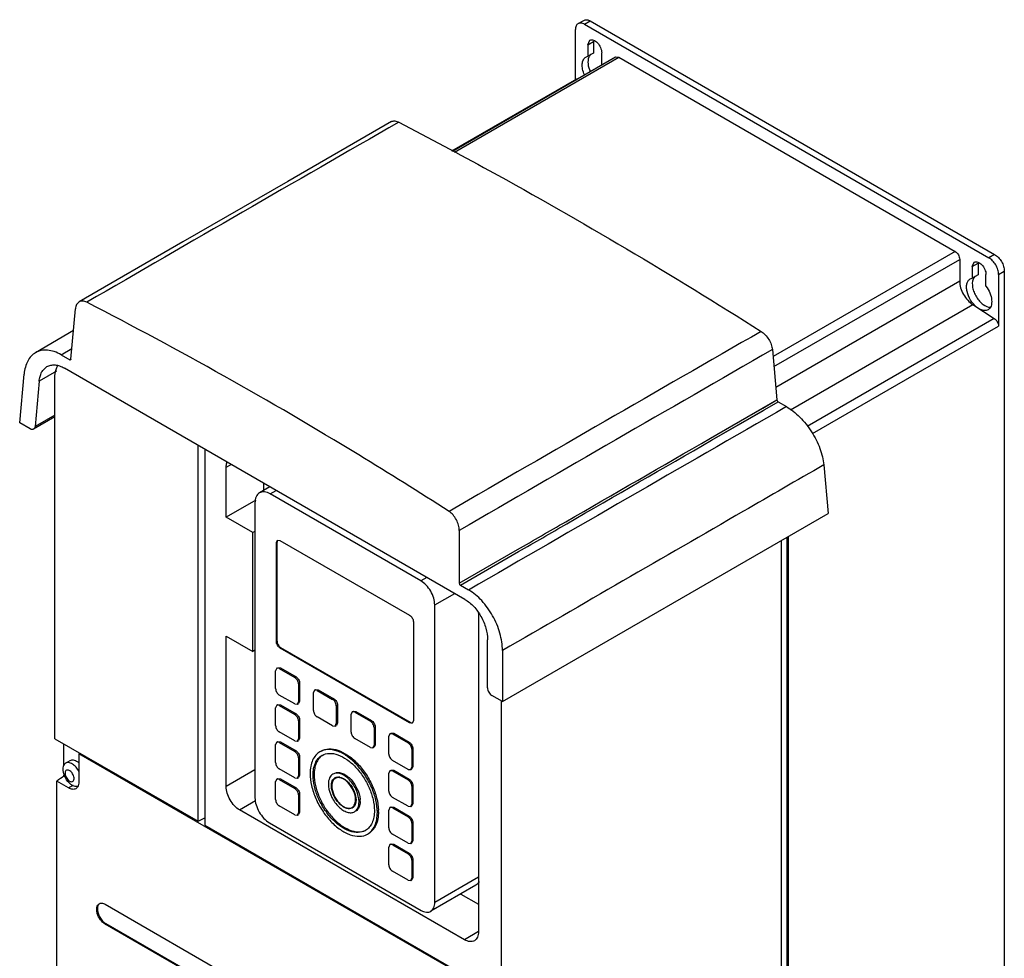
# Model space of a CAD drawing. Header units: millimetres. Extents: x 102 to 406, y 55 to 655.
# Tile 2 of 2: x 102 to 406, y 364 to 655. Entities that reach past the tile are written whole.
import ezdxf

# ---------------------------------------------------------------- set-up
doc = ezdxf.new("R2010")
doc.units = ezdxf.units.MM
doc.header["$LTSCALE"] = 46.107575
doc.layers.get('0').update_dxf_attribs({"linetype": 'CONTINUOUS'})

msp = doc.modelspace()

# ---------------------------------------------------------------- linework, layer by layer
at = {"color": 7, "linetype": 'Continuous'}
for p, q in [((273.54, 635.99), (273.54, 651.45)), ((274.37, 653.3), (276.14, 654.32)), ((276.38, 653.1), (278.15, 654.12)), ((276.38, 653.1), (401.36, 580.94)), ((278.15, 654.12), (403.13, 581.96)), ((277.43, 646.78), (278.05, 648.15)), ((277.43, 646.78), (279.19, 647.8)), ((277.43, 646.78), (277.43, 643.2)), ((279.19, 647.8), (279.19, 644.22)), ((235.54, 613.89), (285.97, 643)), ((236.15, 613.56), (286.97, 642.9)), ((276.8, 642.97), (277.43, 643.2)), ((279.19, 644.22), (277.43, 643.2)), ((281.67, 640.75), (281.67, 644.33)), ((285.97, 643), (286.97, 642.9)), ((286.97, 642.9), (390.92, 582.89)), ((235.39, 613.97), (273.95, 636.23)), ((390.92, 582.89), (334.63, 550.39)), ((403.13, 581.96), (401.36, 580.94)), ((334.91, 547.29), (392.33, 580.44)), ((392.33, 580.44), (392.33, 573.66)), ((396.22, 578.2), (396.84, 579.57)), ((396.22, 578.2), (397.99, 579.22)), ((397.99, 579.22), (397.99, 575.63)), ((396.22, 578.2), (396.22, 574.61)), ((397.99, 575.63), (396.22, 574.61)), ((400.46, 572.16), (400.46, 575.75)), ((404.35, 575.77), (406.12, 576.79)), ((404.35, 575.77), (404.35, 559.79)), ((406.12, 576.79), (406.12, 195.31)), ((392.33, 573.66), (335.5, 540.85)), ((395.59, 574.38), (396.22, 574.61)), ((340.03, 533.93), (396.35, 566.45)), ((396.35, 566.45), (403.01, 562.2)), ((117.6, 549.61), (119.01, 565.15)), ((401.09, 564.86), (400.47, 564.63)), ((403.01, 562.2), (345.19, 528.81)), ((118.4, 558.42), (106.69, 551.59)), ((346.8, 526.57), (404.35, 559.79)), ((114.6, 550.93), (117.9, 552.87)), ((114.6, 550.93), (117.23, 549.41)), ((334.44, 552.54), (335.85, 536.98)), ((117.23, 549.41), (117.59, 549.62)), ((101.78, 529.87), (103.15, 544.98)), ((113.16, 545.87), (107.8, 542.77)), ((239.41, 475.33), (115.59, 546.82)), ((107.8, 542.77), (106.53, 528.78)), ((112.67, 432.26), (112.67, 544.03)), ((315.28, 525.13), (335.85, 536.98)), ((315.63, 524.51), (336.23, 536.39)), ((331.51, 534.48), (335.85, 536.98)), ((336.23, 536.39), (338.79, 534.91)), ((315.28, 525.13), (331.51, 534.48)), ((315.63, 524.52), (331.86, 533.87)), ((105.02, 528), (101.78, 529.87)), ((112.67, 531.73), (106.06, 527.91)), ((112.67, 532.32), (106.53, 528.78)), ((156.91, 406.72), (156.91, 522.96)), ((158.99, 521.76), (158.99, 405.51)), ((165.59, 516.15), (167.15, 517.05)), ((165.59, 500.7), (165.59, 516.15)), ((350.31, 516.88), (351.67, 501.84)), ((179.14, 510.13), (175.89, 508.25)), ((177.26, 509.05), (177.26, 511.21)), ((179.24, 507.92), (181.1, 509)), ((174.78, 506.01), (165.59, 500.7)), ((225.78, 481.06), (179.24, 507.92)), ((174.5, 505.19), (174.5, 414.01)), ((173.81, 495.96), (165.59, 500.7)), ((251, 443.72), (351.67, 501.84)), ((174.5, 496.36), (173.81, 495.96)), ((237.67, 496.62), (237.67, 480.3)), ((173.81, 459.19), (173.81, 495.96)), ((181.11, 492.91), (181.43, 493.63)), ((181.11, 492.91), (181.32, 493.04)), ((181.32, 462.44), (181.32, 493.04)), ((181.43, 493.63), (182.21, 493.55)), ((182.21, 493.55), (222.32, 470.4)), ((337.18, 493.47), (337.18, 159.13)), ((338.94, 494.49), (338.94, 168.49)), ((339.3, 494.7), (339.3, 169.33)), ((181.11, 462.32), (181.11, 492.91)), ((237.67, 480.3), (255.64, 490.7)), ((237.67, 480.3), (255.65, 490.7)), ((238.01, 479.68), (256, 490.09)), ((238.01, 479.68), (256, 490.08)), ((227.64, 482.13), (225.78, 481.06)), ((238.01, 479.68), (240.53, 478.23)), ((230.07, 473.61), (236.23, 477.17)), ((230.07, 381.63), (230.07, 473.61)), ((243.59, 471.11), (243.59, 372.62)), ((223.47, 468.42), (223.47, 437.83)), ((165.59, 417.44), (165.59, 463.93)), ((165.59, 463.93), (173.81, 459.19)), ((246.39, 447.97), (246.39, 462.83)), ((174.5, 459.59), (173.81, 459.19)), ((181.32, 462.44), (181.11, 462.32)), ((182.29, 460.28), (182.5, 460.4)), ((222.32, 437.17), (182.29, 460.28)), ((222.53, 437.29), (182.5, 460.4)), ((251, 459.5), (251, 443.72)), ((181.23, 454.02), (180.9, 453.28)), ((181.23, 454.02), (181.58, 454.22)), ((182.03, 453.94), (181.23, 454.02)), ((181.58, 454.22), (182.38, 454.14)), ((182.03, 453.94), (182.38, 454.14)), ((182.03, 453.94), (186.84, 451.16)), ((182.38, 454.14), (187.19, 451.36)), ((180.9, 447.73), (180.9, 453.28)), ((187.19, 451.36), (186.84, 451.16)), ((187.97, 449.2), (188.32, 449.4)), ((187.97, 449.2), (187.97, 443.65)), ((188.32, 449.4), (188.32, 443.85)), ((192.9, 447.28), (193.25, 447.48)), ((193.25, 447.48), (194.05, 447.4)), ((193.7, 447.2), (194.05, 447.4)), ((194.05, 447.4), (198.86, 444.63)), ((186.84, 442.99), (182.03, 445.77)), ((192.9, 447.28), (192.57, 446.55)), ((192.57, 440.99), (192.57, 446.55)), ((193.7, 447.2), (192.9, 447.28)), ((193.7, 447.2), (198.5, 444.42)), ((198.86, 444.63), (198.5, 444.42)), ((251, 443.72), (247.7, 445.62)), ((181.23, 442.58), (180.9, 441.85)), ((180.9, 436.3), (180.9, 441.85)), ((181.23, 442.58), (181.58, 442.79)), ((182.03, 442.5), (181.23, 442.58)), ((181.58, 442.79), (182.38, 442.71)), ((182.03, 442.5), (182.38, 442.71)), ((182.03, 442.5), (186.84, 439.73)), ((182.38, 442.71), (187.19, 439.93)), ((186.84, 442.99), (187.64, 442.92)), ((187.64, 442.92), (187.97, 443.65)), ((187.64, 442.92), (187.99, 443.12)), ((188.32, 443.85), (187.97, 443.65)), ((188.32, 443.85), (187.99, 443.12)), ((199.64, 442.46), (199.99, 442.67)), ((199.64, 442.46), (199.64, 436.91)), ((199.99, 442.67), (199.99, 437.12)), ((250.56, 443.98), (250.56, 352.65)), ((187.19, 439.93), (186.84, 439.73)), ((198.5, 436.26), (193.7, 439.03)), ((204.56, 440.54), (204.23, 439.81)), ((204.23, 434.26), (204.23, 439.81)), ((204.56, 440.54), (204.92, 440.75)), ((205.36, 440.46), (204.56, 440.54)), ((204.92, 440.75), (205.72, 440.67)), ((205.36, 440.46), (205.72, 440.67)), ((205.36, 440.46), (210.17, 437.69)), ((205.72, 440.67), (210.53, 437.89)), ((187.97, 437.77), (188.32, 437.97)), ((187.97, 437.77), (187.97, 432.22)), ((188.32, 437.97), (188.32, 432.42)), ((198.5, 436.26), (199.3, 436.18)), ((199.3, 436.18), (199.64, 436.91)), ((199.3, 436.18), (199.66, 436.38)), ((199.99, 437.12), (199.64, 436.91)), ((199.99, 437.12), (199.66, 436.38)), ((210.53, 437.89), (210.17, 437.69)), ((211.3, 435.73), (211.66, 435.93)), ((211.3, 435.73), (211.3, 430.18)), ((211.66, 435.93), (211.66, 430.38)), ((222.53, 437.29), (222.32, 437.17)), ((223.13, 437.09), (222.32, 437.17)), ((223.47, 437.83), (223.13, 437.09)), ((112.67, 432.26), (156.91, 406.72)), ((186.84, 431.56), (182.03, 434.34)), ((187.64, 431.48), (187.97, 432.22)), ((188.32, 432.42), (187.97, 432.22)), ((188.32, 432.42), (187.99, 431.69)), ((210.17, 429.52), (205.36, 432.3)), ((216.23, 433.81), (215.9, 433.07)), ((215.9, 427.52), (215.9, 433.07)), ((216.23, 433.81), (216.58, 434.01)), ((217.03, 433.73), (216.23, 433.81)), ((216.58, 434.01), (217.38, 433.93)), ((217.03, 433.73), (217.38, 433.93)), ((217.03, 433.73), (221.84, 430.95)), ((217.38, 433.93), (222.19, 431.16)), ((115.47, 423.84), (115.47, 430.64)), ((181.23, 431.15), (180.9, 430.42)), ((180.9, 424.87), (180.9, 430.42)), ((181.23, 431.15), (181.58, 431.36)), ((182.03, 431.07), (181.23, 431.15)), ((181.58, 431.36), (182.38, 431.28)), ((182.03, 431.07), (182.38, 431.28)), ((182.03, 431.07), (186.84, 428.3)), ((182.38, 431.28), (187.19, 428.5)), ((186.84, 431.56), (187.64, 431.48)), ((187.64, 431.48), (187.99, 431.69)), ((210.17, 429.52), (210.97, 429.44)), ((210.97, 429.44), (211.3, 430.18)), ((210.97, 429.44), (211.33, 429.65)), ((211.66, 430.38), (211.3, 430.18)), ((211.66, 430.38), (211.33, 429.65)), ((222.19, 431.16), (221.84, 430.95)), ((222.97, 428.99), (223.32, 429.2)), ((223.32, 429.2), (223.32, 423.64)), ((120.39, 427.8), (120.03, 427.59)), ((120.03, 427.59), (120.03, 418.85)), ((243.17, 356.56), (120.03, 427.59)), ((187.19, 428.5), (186.84, 428.3)), ((187.97, 426.34), (188.32, 426.54)), ((187.97, 426.34), (187.97, 420.79)), ((188.32, 426.54), (188.32, 420.99)), ((222.97, 428.99), (222.97, 423.44)), ((115.95, 424.69), (117.38, 425.52)), ((221.84, 422.79), (217.03, 425.56)), ((222.64, 422.71), (222.97, 423.44)), ((223.32, 423.64), (222.97, 423.44)), ((223.32, 423.64), (222.99, 422.91)), ((115.47, 420.71), (115.47, 421.02)), ((115.47, 420.71), (115.69, 420.58)), ((174.5, 422.59), (165.59, 417.44)), ((186.84, 420.13), (182.03, 422.91)), ((186.84, 420.13), (187.64, 420.05)), ((187.64, 420.05), (187.97, 420.79)), ((187.64, 420.05), (187.99, 420.26)), ((188.32, 420.99), (187.97, 420.79)), ((188.32, 420.99), (187.99, 420.26)), ((216.23, 422.38), (215.9, 421.64)), ((215.9, 416.09), (215.9, 421.64)), ((216.23, 422.38), (216.58, 422.58)), ((217.03, 422.3), (216.23, 422.38)), ((216.58, 422.58), (217.38, 422.5)), ((217.03, 422.3), (217.38, 422.5)), ((217.03, 422.3), (221.84, 419.52)), ((217.38, 422.5), (222.19, 419.73)), ((221.84, 422.79), (222.64, 422.71)), ((222.64, 422.71), (222.99, 422.91)), ((113.22, 138.23), (113.22, 419.14)), ((116.88, 417.03), (113.22, 419.14)), ((118.26, 417.83), (116.88, 417.03)), ((181.23, 419.72), (180.9, 418.99)), ((180.9, 413.44), (180.9, 418.99)), ((181.23, 419.72), (181.58, 419.93)), ((182.03, 419.64), (181.23, 419.72)), ((181.58, 419.93), (182.38, 419.85)), ((182.03, 419.64), (182.38, 419.85)), ((182.03, 419.64), (186.84, 416.87)), ((182.38, 419.85), (187.19, 417.07)), ((187.19, 417.07), (186.84, 416.87)), ((222.19, 419.73), (221.84, 419.52)), ((222.97, 417.56), (223.32, 417.77)), ((222.97, 417.56), (222.97, 412.01)), ((223.32, 417.77), (223.32, 412.21)), ((187.97, 414.91), (188.32, 415.11)), ((187.97, 414.91), (187.97, 409.36)), ((188.32, 415.11), (188.32, 409.56)), ((221.84, 411.36), (217.03, 414.13)), ((169.75, 410.24), (174.72, 413.11)), ((186.84, 408.7), (182.03, 411.48)), ((216.23, 410.95), (215.9, 410.21)), ((216.23, 410.95), (216.58, 411.15)), ((217.03, 410.87), (216.23, 410.95)), ((216.58, 411.15), (217.38, 411.07)), ((217.03, 410.87), (217.38, 411.07)), ((217.03, 410.87), (221.84, 408.09)), ((217.38, 411.07), (222.19, 408.29)), ((221.84, 411.36), (222.64, 411.28)), ((222.64, 411.28), (222.97, 412.01)), ((222.64, 411.28), (222.99, 411.48)), ((223.32, 412.21), (222.97, 412.01)), ((223.32, 412.21), (222.99, 411.48)), ((239.25, 370.12), (169.75, 410.24)), ((186.84, 408.7), (187.64, 408.62)), ((187.64, 408.62), (187.97, 409.36)), ((187.64, 408.62), (187.99, 408.83)), ((188.32, 409.56), (187.97, 409.36)), ((188.32, 409.56), (187.99, 408.83)), ((215.9, 404.66), (215.9, 410.21)), ((222.19, 408.29), (221.84, 408.09)), ((156.91, 406.72), (158.99, 407.79)), ((158.99, 405.51), (250.56, 352.65)), ((178.97, 406.26), (225.86, 379.2)), ((222.97, 406.13), (223.32, 406.33)), ((222.97, 406.13), (222.97, 400.58)), ((223.32, 406.33), (223.32, 400.78)), ((221.84, 399.92), (217.03, 402.7)), ((216.23, 399.51), (215.9, 398.78)), ((215.9, 393.23), (215.9, 398.78)), ((216.23, 399.51), (216.58, 399.72)), ((217.03, 399.43), (216.23, 399.51)), ((216.58, 399.72), (217.38, 399.64)), ((217.03, 399.43), (217.38, 399.64)), ((217.03, 399.43), (221.84, 396.66)), ((217.38, 399.64), (222.19, 396.86)), ((221.84, 399.92), (222.64, 399.85)), ((222.64, 399.85), (222.97, 400.58)), ((222.64, 399.85), (222.99, 400.05)), ((223.32, 400.78), (222.97, 400.58)), ((223.32, 400.78), (222.99, 400.05)), ((222.19, 396.86), (221.84, 396.66)), ((222.97, 394.7), (223.32, 394.9)), ((222.97, 394.7), (222.97, 389.15)), ((223.32, 394.9), (223.32, 389.35)), ((221.84, 388.49), (217.03, 391.27)), ((221.84, 388.49), (222.64, 388.41)), ((222.64, 388.41), (222.97, 389.15)), ((222.64, 388.41), (222.99, 388.62)), ((223.32, 389.35), (222.97, 389.15)), ((223.32, 389.35), (222.99, 388.62)), ((242.81, 386.97), (228.84, 378.9)), ((243.59, 389.44), (230.07, 381.63)), ((238.11, 384.25), (243.59, 381.08)), ((126.36, 381.25), (126.67, 381.38)), ((128.23, 381.07), (235, 319.42)), ((128.23, 374.96), (128.44, 375.08)), ((235, 313.31), (128.23, 374.96)), ((235.21, 313.44), (128.44, 375.08)), ((243.59, 372.62), (239.25, 370.12))]:
    msp.add_line(p, q, dxfattribs=at)
msp.add_lwpolyline([(216.69, 623.01), (184.62, 604.55), (152.24, 585.86), (120.16, 567.28)], dxfattribs=at)
for centre, radius, start, end in [((274.5, 635.35), 8.98, 35.7423, 36.9608), ((14122.82, -23573.32), 27906.48, 119.883046, 120.111645), ((14235.86, -23659.04), 27925.24, 119.863349, 120.091834), ((15590.23, -25959.46), 30588, 119.917409, 120.126758), ((25324.08, -42889.58), 50099.41, 119.914974, 120.044701), ((238.18, 471.11), 5.42, 0.0042, 1.1878), ((194.37, 305.16), 139.91, 124.3287, 125.448), ((121.4, 423.22), 6.31, 191.8058, 194.699), ((121.44, 423.23), 6.35, 194.7033, 200.3871), ((121.45, 423.24), 6.37, 200.387, 202.8597), ((118.86, 421.78), 3.09, 197.6006, 200.384), ((200.62, 418.68), 2, 135.9679, 141.317), ((200.54, 418.75), 1.89, 129.8796, 135.9556), ((200.14, 418.61), 1.81, 117.7203, 119.9989), ((200.16, 418.57), 1.85, 106.4639, 117.6657), ((203.2, 417.69), 5.07, 180.003, 180.9551), ((204.01, 412.72), 1.75, 300.014, 307.51), ((200.28, 412.96), 6.75, 0.0629, 4.6896), ((200.89, 412.97), 6.13, 358.9877, 0.002), ((203.72, 412.41), 1.8, 298.0029, 299.999), ((198.48, 409.7), 14.2, 0.0123, 2.0637)]:
    msp.add_arc(centre, radius, start, end, dxfattribs=at)
for points, knots in [([(276.14, 654.32), (276.41, 654.47), (277.15, 654.59), (277.82, 654.31), (278.15, 654.12)], [0, 0, 0, 0, 0.449168, 1, 1, 1, 1]), ([(274.37, 653.3), (274.1, 653.14), (273.63, 652.55), (273.54, 651.84), (273.54, 651.45)], [0, 0, 0, 0, 0.449166, 1, 1, 1, 1]), ([(276.38, 653.1), (276.05, 653.29), (275.38, 653.57), (274.64, 653.45), (274.37, 653.3)], [0, 0, 0, 0, 0.550833, 1, 1, 1, 1]), ([(278.05, 648.15), (278.2, 648.24), (278.57, 648.34), (279.18, 648.21), (279.8, 647.88), (280.61, 647.16), (281.37, 645.98), (281.67, 644.87), (281.67, 644.33)], [0, 0, 0, 0, 0.08714, 0.186848, 0.304512, 0.438646, 0.730049, 1, 1, 1, 1]), ([(276.35, 637.5), (276.1, 638.05), (275.73, 639.15), (275.59, 640.76), (275.89, 642.12), (276.47, 642.78), (276.8, 642.97)], [0, 0, 0, 0, 0.308412, 0.581697, 0.808802, 1, 1, 1, 1]), ([(277.68, 642.91), (277.42, 642.29), (277.34, 640.72), (277.78, 639.27), (278.12, 638.52)], [0, 0, 0, 0, 0.448626, 1, 1, 1, 1]), ([(278.3, 643.81), (278.23, 643.75), (277.97, 643.5), (277.78, 643.17), (277.68, 642.91)], [0, 0, 0, 0, 0.238994, 1, 1, 1, 1]), ([(216.69, 623.01), (216.84, 623.09), (217.18, 623.21), (217.74, 623.23), (218.34, 623.11), (218.74, 622.94), (218.94, 622.83)], [0, 0, 0, 0, 0.21521, 0.448244, 0.708354, 1, 1, 1, 1]), ([(218.94, 622.83), (228.31, 617.97), (266.35, 597.65), (303.46, 575.62), (330.96, 558.16)], [0, 0, 0, 0, 0.244797, 1, 1, 1, 1]), ([(390.92, 582.89), (391.34, 582.65), (392, 581.88), (392.33, 580.93), (392.33, 580.44)], [0, 0, 0, 0, 0.499999, 1, 1, 1, 1]), ([(403.13, 581.96), (403.56, 581.72), (404.36, 581.04), (405.3, 579.76), (405.94, 578.31), (406.12, 577.28), (406.12, 576.79)], [0, 0, 0, 0, 0.237252, 0.499999, 0.762746, 1, 1, 1, 1]), ([(396.84, 579.57), (396.99, 579.66), (397.37, 579.75), (397.97, 579.63), (398.59, 579.29), (399.41, 578.57), (400.17, 577.39), (400.46, 576.28), (400.46, 575.75)], [0, 0, 0, 0, 0.08714, 0.186848, 0.304512, 0.438646, 0.730049, 1, 1, 1, 1]), ([(404.35, 575.77), (404.35, 576.26), (404.17, 577.29), (403.53, 578.74), (402.59, 580.02), (401.79, 580.7), (401.36, 580.94)], [0, 0, 0, 0, 0.237254, 0.500001, 0.762748, 1, 1, 1, 1]), ([(397.1, 575.22), (397.03, 575.16), (396.76, 574.91), (396.57, 574.59), (396.47, 574.33)], [0, 0, 0, 0, 0.238994, 1, 1, 1, 1]), ([(392.33, 573.66), (392.33, 572.99), (392.57, 571.57), (393.43, 569.57), (394.69, 567.78), (395.77, 566.81), (396.35, 566.45)], [0, 0, 0, 0, 0.235748, 0.496794, 0.759574, 1, 1, 1, 1]), ([(397.56, 565.68), (396.83, 566.27), (395.59, 567.77), (394.65, 569.95), (394.41, 571.71), (394.51, 572.85), (394.88, 573.8), (395.34, 574.24), (395.59, 574.38)], [0, 0, 0, 0, 0.283684, 0.571824, 0.701539, 0.815354, 0.913013, 1, 1, 1, 1]), ([(396.47, 574.33), (396.15, 573.53), (396.18, 572.06), (396.74, 570.23), (397.46, 568.79), (398.42, 567.5), (399.76, 566.24), (401.05, 565.62), (401.86, 565.62)], [0, 0, 0, 0, 0.226974, 0.364601, 0.509184, 0.652259, 0.785647, 1, 1, 1, 1]), ([(400.46, 572.16), (400.95, 571.52), (401.73, 570.14), (402.23, 568.29), (402.24, 566.9), (402.06, 566.03), (401.68, 565.32), (401.3, 564.98), (401.09, 564.86)], [0, 0, 0, 0, 0.301376, 0.582261, 0.705627, 0.814855, 0.911288, 1, 1, 1, 1]), ([(120.16, 567.28), (119.83, 567.09), (119.25, 566.42), (119.06, 565.6), (119.02, 565.15)], [0, 0, 0, 0, 0.457801, 1, 1, 1, 1]), ([(122.52, 567.17), (122.13, 567.37), (121.5, 567.57), (120.68, 567.51), (120.32, 567.37), (120.16, 567.28)], [0, 0, 0, 0, 0.536536, 0.773742, 1, 1, 1, 1]), ([(234.49, 502.52), (225.25, 508.45), (188.71, 531.32), (151.1, 552.49), (122.52, 567.17)], [0, 0, 0, 0, 0.254705, 1, 1, 1, 1]), ([(400.47, 564.63), (400.33, 564.61), (399.74, 564.57), (399.14, 564.74), (398.72, 564.93)], [0, 0, 0, 0, 0.227641, 1, 1, 1, 1]), ([(403.01, 562.2), (403.41, 561.94), (404.04, 561.19), (404.35, 560.26), (404.35, 559.79)], [0, 0, 0, 0, 0.503305, 1, 1, 1, 1]), ([(330.96, 558.16), (331.42, 557.87), (332.29, 557.11), (333.35, 555.73), (334.11, 554.17), (334.39, 553.07), (334.44, 552.54)], [0, 0, 0, 0, 0.240793, 0.50316, 0.763818, 1, 1, 1, 1]), ([(106.69, 551.59), (106.19, 551.3), (105.25, 550.54), (104.18, 549), (103.46, 547.1), (103.22, 545.71), (103.15, 544.98)], [0, 0, 0, 0, 0.222635, 0.458773, 0.716687, 1, 1, 1, 1]), ([(114.6, 550.93), (113.92, 551.33), (112.55, 551.97), (110.43, 552.45), (108.43, 552.36), (107.22, 551.9), (106.69, 551.59)], [0, 0, 0, 0, 0.28483, 0.542137, 0.776964, 1, 1, 1, 1]), ([(110.22, 547.27), (110.58, 547.48), (111.4, 547.79), (112.76, 547.85), (114.2, 547.52), (115.13, 547.08), (115.59, 546.82)], [0, 0, 0, 0, 0.223016, 0.457888, 0.715218, 1, 1, 1, 1]), ([(117.49, 549.39), (117.47, 549.38), (117.39, 549.35), (117.29, 549.38), (117.23, 549.41)], [0, 0, 0, 0, 0.226074, 1, 1, 1, 1]), ([(117.61, 549.61), (117.6, 549.58), (117.59, 549.5), (117.54, 549.42), (117.49, 549.39)], [0, 0, 0, 0, 0.287648, 1, 1, 1, 1]), ([(107.8, 542.77), (107.85, 543.27), (108.01, 544.21), (108.5, 545.51), (109.24, 546.56), (109.88, 547.07), (110.22, 547.27)], [0, 0, 0, 0, 0.283374, 0.541275, 0.777368, 1, 1, 1, 1]), ([(112.67, 544.03), (112.67, 544.38), (112.73, 545.6), (113.09, 546.84), (113.58, 547.58)], [0, 0, 0, 0, 0.278611, 1, 1, 1, 1]), ([(335.85, 536.98), (335.86, 536.86), (335.96, 536.63), (336.12, 536.45), (336.23, 536.39)], [0, 0, 0, 0, 0.500175, 1, 1, 1, 1]), ([(338.79, 534.91), (339.52, 534.49), (340.96, 533.49), (343.7, 531.03), (346.67, 527.26), (348.85, 522.97), (349.93, 519.45), (350.23, 517.72), (350.31, 516.88)], [0, 0, 0, 0, 0.114246, 0.237481, 0.499831, 0.762272, 0.885616, 1, 1, 1, 1]), ([(106.06, 527.91), (105.92, 527.83), (105.54, 527.76), (105.19, 527.9), (105.02, 528)], [0, 0, 0, 0, 0.456424, 1, 1, 1, 1]), ([(106.53, 528.78), (106.52, 528.6), (106.44, 528.26), (106.2, 527.99), (106.06, 527.91)], [0, 0, 0, 0, 0.54251, 1, 1, 1, 1]), ([(255.64, 490.7), (260.61, 493.57), (280.48, 505.06), (300.36, 516.53), (315.28, 525.13)], [0, 0, 0, 0, 0.249957, 1, 1, 1, 1]), ([(256, 490.09), (260.96, 492.96), (280.84, 504.45), (300.71, 515.92), (315.63, 524.52)], [0, 0, 0, 0, 0.249955, 1, 1, 1, 1]), ([(165.59, 516.15), (165.59, 516.3), (165.62, 516.88), (165.75, 517.46), (165.94, 517.83)], [0, 0, 0, 0, 0.27246, 1, 1, 1, 1]), ([(350.31, 516.88), (342.03, 512.11), (308.92, 493), (275.82, 473.86), (251, 459.5)], [0, 0, 0, 0, 0.249833, 1, 1, 1, 1]), ([(175.89, 508.25), (175.67, 508.13), (175.26, 507.78), (174.64, 506.77), (174.5, 505.83), (174.5, 505.19)], [0, 0, 0, 0, 0.218405, 0.452249, 1, 1, 1, 1]), ([(179.24, 507.92), (178.69, 508.24), (177.8, 508.6), (176.62, 508.57), (176.11, 508.38), (175.89, 508.25)], [0, 0, 0, 0, 0.54775, 0.781594, 1, 1, 1, 1]), ([(237.67, 496.62), (237.67, 497.18), (237.48, 498.34), (236.82, 499.99), (235.82, 501.44), (234.95, 502.22), (234.49, 502.52)], [0, 0, 0, 0, 0.241993, 0.503051, 0.762445, 1, 1, 1, 1]), ([(181.51, 493.64), (181.48, 493.61), (181.36, 493.43), (181.32, 493.2), (181.32, 493.04)], [0, 0, 0, 0, 0.222342, 1, 1, 1, 1]), ([(230.07, 473.61), (230.07, 474.32), (229.81, 475.8), (228.89, 477.89), (227.54, 479.73), (226.39, 480.7), (225.78, 481.06)], [0, 0, 0, 0, 0.237254, 0.500001, 0.762748, 1, 1, 1, 1]), ([(237.67, 480.3), (237.67, 480.18), (237.75, 479.94), (237.91, 479.74), (238.01, 479.68)], [0, 0, 0, 0, 0.506121, 1, 1, 1, 1]), ([(251, 459.5), (251, 461.3), (250.39, 465.07), (248.17, 470.34), (244.88, 474.95), (242.04, 477.36), (240.53, 478.23)], [0, 0, 0, 0, 0.243287, 0.506187, 0.765728, 1, 1, 1, 1]), ([(239.41, 475.33), (240.41, 474.75), (242.31, 473.15), (244.5, 470.07), (245.98, 466.55), (246.39, 464.04), (246.39, 462.83)], [0, 0, 0, 0, 0.234272, 0.493813, 0.756713, 1, 1, 1, 1]), ([(222.32, 470.4), (222.66, 470.2), (223.2, 469.58), (223.47, 468.81), (223.47, 468.42)], [0, 0, 0, 0, 0.499999, 1, 1, 1, 1]), ([(182.29, 460.28), (181.94, 460.48), (181.39, 461.12), (181.11, 461.92), (181.11, 462.32)], [0, 0, 0, 0, 0.499999, 1, 1, 1, 1]), ([(181.32, 462.44), (181.32, 462.04), (181.6, 461.24), (182.15, 460.6), (182.5, 460.4)], [0, 0, 0, 0, 0.500001, 1, 1, 1, 1]), ([(187.97, 449.2), (187.97, 449.59), (187.7, 450.35), (187.17, 450.97), (186.84, 451.16)], [0, 0, 0, 0, 0.499995, 1, 1, 1, 1]), ([(187.19, 451.36), (187.53, 451.17), (188.06, 450.56), (188.32, 449.79), (188.32, 449.4)], [0, 0, 0, 0, 0.500005, 1, 1, 1, 1]), ([(180.9, 447.73), (180.9, 447.34), (181.16, 446.58), (181.69, 445.96), (182.03, 445.77)], [0, 0, 0, 0, 0.500001, 1, 1, 1, 1]), ([(246.39, 447.97), (246.39, 447.74), (246.47, 447.27), (246.75, 446.61), (247.16, 446.04), (247.51, 445.73), (247.7, 445.62)], [0, 0, 0, 0, 0.243571, 0.506187, 0.765407, 1, 1, 1, 1]), ([(199.64, 442.46), (199.64, 442.85), (199.37, 443.62), (198.84, 444.23), (198.5, 444.42)], [0, 0, 0, 0, 0.499995, 1, 1, 1, 1]), ([(198.86, 444.63), (199.19, 444.43), (199.72, 443.82), (199.99, 443.06), (199.99, 442.67)], [0, 0, 0, 0, 0.500005, 1, 1, 1, 1]), ([(187.97, 437.77), (187.97, 438.16), (187.7, 438.92), (187.17, 439.54), (186.84, 439.73)], [0, 0, 0, 0, 0.499995, 1, 1, 1, 1]), ([(187.19, 439.93), (187.53, 439.74), (188.06, 439.13), (188.32, 438.36), (188.32, 437.97)], [0, 0, 0, 0, 0.500005, 1, 1, 1, 1]), ([(192.57, 440.99), (192.57, 440.61), (192.83, 439.84), (193.36, 439.23), (193.7, 439.03)], [0, 0, 0, 0, 0.500001, 1, 1, 1, 1]), ([(180.9, 436.3), (180.9, 435.91), (181.16, 435.15), (181.69, 434.53), (182.03, 434.34)], [0, 0, 0, 0, 0.500001, 1, 1, 1, 1]), ([(211.3, 435.73), (211.3, 436.12), (211.04, 436.88), (210.51, 437.49), (210.17, 437.69)], [0, 0, 0, 0, 0.499995, 1, 1, 1, 1]), ([(210.53, 437.89), (210.86, 437.7), (211.39, 437.09), (211.66, 436.32), (211.66, 435.93)], [0, 0, 0, 0, 0.500005, 1, 1, 1, 1]), ([(222.53, 437.29), (222.58, 437.26), (222.78, 437.16), (223.02, 437.11), (223.18, 437.15)], [0, 0, 0, 0, 0.283855, 1, 1, 1, 1]), ([(204.23, 434.26), (204.23, 433.87), (204.5, 433.11), (205.03, 432.49), (205.36, 432.3)], [0, 0, 0, 0, 0.500001, 1, 1, 1, 1]), ([(194.94, 428.43), (195.66, 428.85), (197.46, 429.32), (200.37, 428.77), (203.35, 427.19), (206.22, 424.71), (208.78, 421.53), (210.83, 417.89), (212.21, 414.08), (212.63, 411.46), (212.67, 410.21)], [0, 0, 0, 0, 0.086827, 0.185807, 0.302331, 0.435188, 0.579033, 0.726383, 0.869111, 1, 1, 1, 1]), ([(222.97, 428.99), (222.97, 429.38), (222.71, 430.15), (222.18, 430.76), (221.84, 430.95)], [0, 0, 0, 0, 0.499995, 1, 1, 1, 1]), ([(222.19, 431.16), (222.53, 430.96), (223.06, 430.35), (223.32, 429.58), (223.32, 429.2)], [0, 0, 0, 0, 0.500005, 1, 1, 1, 1]), ([(187.97, 426.34), (187.97, 426.73), (187.7, 427.49), (187.17, 428.1), (186.84, 428.3)], [0, 0, 0, 0, 0.499995, 1, 1, 1, 1]), ([(187.19, 428.5), (187.53, 428.31), (188.06, 427.7), (188.32, 426.93), (188.32, 426.54)], [0, 0, 0, 0, 0.500005, 1, 1, 1, 1]), ([(194.58, 428.23), (194.1, 427.95), (193.19, 427.19), (192.23, 425.61), (191.65, 423.66), (191.54, 422.25), (191.54, 421.5)], [0, 0, 0, 0, 0.217784, 0.450917, 0.710308, 1, 1, 1, 1]), ([(192.46, 420.97), (192.46, 421.65), (192.56, 422.94), (193.09, 424.71), (193.97, 426.15), (194.79, 426.85), (195.23, 427.1)], [0, 0, 0, 0, 0.289702, 0.54909, 0.782219, 1, 1, 1, 1]), ([(195.26, 427.1), (194.86, 426.82), (194.13, 426.11), (193.36, 424.71), (192.9, 423.03), (192.81, 421.81), (192.81, 421.17)], [0, 0, 0, 0, 0.217897, 0.452391, 0.712141, 1, 1, 1, 1]), ([(212.33, 409.5), (212.33, 410.75), (211.98, 413.4), (210.67, 417.28), (208.64, 421.01), (206.08, 424.3), (203.17, 426.88), (200.13, 428.53), (197.16, 429.13), (195.32, 428.65), (194.58, 428.23)], [0, 0, 0, 0, 0.128833, 0.270573, 0.41789, 0.562388, 0.696201, 0.813592, 0.913064, 1, 1, 1, 1]), ([(195.23, 427.1), (195.9, 427.49), (197.59, 427.92), (200.29, 427.38), (203.06, 425.87), (205.71, 423.52), (208.05, 420.53), (209.89, 417.12), (211.09, 413.58), (211.41, 411.17), (211.41, 410.03)], [0, 0, 0, 0, 0.086931, 0.186401, 0.303789, 0.437599, 0.582097, 0.72942, 0.871167, 1, 1, 1, 1]), ([(215.9, 427.52), (215.9, 427.13), (216.16, 426.37), (216.7, 425.76), (217.03, 425.56)], [0, 0, 0, 0, 0.500001, 1, 1, 1, 1]), ([(115.95, 424.69), (115.77, 424.59), (115.45, 424.28), (115.17, 423.61), (115.09, 422.8), (115.16, 422.23), (115.22, 421.93)], [0, 0, 0, 0, 0.204039, 0.432443, 0.697615, 1, 1, 1, 1]), ([(120.12, 422.1), (119.87, 422.58), (119.28, 423.45), (118.33, 424.31), (117.52, 424.73), (116.95, 424.89), (116.41, 424.89), (116.09, 424.77), (115.95, 424.69)], [0, 0, 0, 0, 0.30493, 0.58312, 0.704856, 0.813279, 0.910115, 1, 1, 1, 1]), ([(117.38, 425.52), (117.55, 425.62), (117.97, 425.74), (118.66, 425.67), (119.38, 425.36), (119.83, 425.03), (120.06, 424.84)], [0, 0, 0, 0, 0.205478, 0.434276, 0.698857, 1, 1, 1, 1]), ([(180.9, 424.87), (180.9, 424.48), (181.16, 423.72), (181.69, 423.1), (182.03, 422.91)], [0, 0, 0, 0, 0.500001, 1, 1, 1, 1]), ([(118.42, 420.84), (118.28, 421.24), (117.94, 421.79), (117.34, 422.32), (116.89, 422.56), (116.44, 422.61), (115.91, 422.35), (115.8, 421.87), (115.8, 421.58)], [0, 0, 0, 0, 0.316596, 0.462263, 0.587684, 0.6918, 0.784626, 1, 1, 1, 1]), ([(115.8, 421.58), (115.8, 421.52), (115.81, 421.28), (115.86, 421.03), (115.92, 420.85)], [0, 0, 0, 0, 0.234738, 1, 1, 1, 1]), ([(115.97, 420.71), (116.14, 420.24), (116.55, 419.6), (117.29, 419.07), (117.84, 418.91), (118.33, 419.09), (118.59, 419.57), (118.61, 420.18), (118.51, 420.62), (118.42, 420.84)], [0, 0, 0, 0, 0.30484, 0.437725, 0.545411, 0.636189, 0.733968, 0.855576, 1, 1, 1, 1]), ([(191.54, 421.5), (191.54, 420.24), (191.89, 417.6), (193.2, 413.72), (195.23, 409.99), (197.79, 406.7), (200.7, 404.12), (203.74, 402.47), (206.71, 401.87), (208.55, 402.34), (209.28, 402.77)], [0, 0, 0, 0, 0.128833, 0.270573, 0.41789, 0.562388, 0.696202, 0.813592, 0.913064, 1, 1, 1, 1]), ([(208.63, 403.89), (207.97, 403.51), (206.28, 403.08), (203.58, 403.62), (200.81, 405.13), (198.16, 407.48), (195.82, 410.47), (193.98, 413.88), (192.78, 417.42), (192.46, 419.82), (192.46, 420.97)], [0, 0, 0, 0, 0.086931, 0.186401, 0.303789, 0.437599, 0.582097, 0.72942, 0.871167, 1, 1, 1, 1]), ([(192.81, 421.17), (192.81, 420.05), (193.12, 417.7), (194.27, 414.24), (196.04, 410.89), (198.3, 407.92), (200.88, 405.55), (203.59, 403.97), (206.25, 403.3), (207.95, 403.59), (208.64, 403.92)], [0, 0, 0, 0, 0.127765, 0.26821, 0.414414, 0.558398, 0.692593, 0.811261, 0.912372, 1, 1, 1, 1]), ([(198.58, 421.3), (198.36, 421.17), (197.95, 420.83), (197.33, 419.82), (197.2, 418.87), (197.2, 418.23)], [0, 0, 0, 0, 0.218384, 0.452239, 1, 1, 1, 1]), ([(206.67, 412.76), (206.67, 413.96), (206.18, 415.82), (204.99, 418.01), (203.82, 419.51), (202.5, 420.68), (201.11, 421.44), (199.76, 421.71), (198.92, 421.49), (198.58, 421.3)], [0, 0, 0, 0, 0.269605, 0.417105, 0.561798, 0.695792, 0.813344, 0.912948, 1, 1, 1, 1]), ([(198.94, 421.51), (199.26, 421.69), (200.05, 421.91), (201.34, 421.68), (202.67, 421.01), (204.44, 419.53), (206.16, 417.05), (206.91, 414.69), (207, 413.51)], [0, 0, 0, 0, 0.086921, 0.185523, 0.301215, 0.433138, 0.723073, 1, 1, 1, 1]), ([(205.61, 413.38), (205.61, 414.31), (205.1, 416.23), (203.78, 418.27), (202.37, 419.52), (201.3, 420.11), (200.25, 420.32), (199.6, 420.15), (199.34, 420)], [0, 0, 0, 0, 0.269896, 0.561324, 0.695464, 0.813142, 0.912854, 1, 1, 1, 1]), ([(199.63, 420.35), (200.26, 420.53), (201.42, 420.28), (202.7, 419.43), (204.04, 418.12), (205.28, 416.08), (205.75, 414.2), (205.75, 413.29)], [0, 0, 0, 0, 0.191371, 0.31272, 0.448073, 0.73575, 1, 1, 1, 1]), ([(199.69, 420.21), (199.77, 420.25), (200.1, 420.41), (200.49, 420.46), (200.77, 420.45)], [0, 0, 0, 0, 0.242123, 1, 1, 1, 1]), ([(119.11, 416.81), (118.81, 416.64), (117.98, 416.51), (117.25, 416.82), (116.88, 417.03)], [0, 0, 0, 0, 0.449168, 1, 1, 1, 1]), ([(117.21, 418.49), (117.41, 418.31), (117.82, 417.99), (118.63, 417.58), (119.32, 417.5), (119.7, 417.62)], [0, 0, 0, 0, 0.297947, 0.564522, 1, 1, 1, 1]), ([(119.83, 417.69), (119.75, 417.5), (119.56, 417.16), (119.27, 416.9), (119.11, 416.81)], [0, 0, 0, 0, 0.519755, 1, 1, 1, 1]), ([(120.03, 418.85), (120.03, 418.74), (120.01, 418.35), (119.93, 417.96), (119.83, 417.69)], [0, 0, 0, 0, 0.268922, 1, 1, 1, 1]), ([(169.75, 410.24), (169.16, 410.58), (168.05, 411.52), (166.74, 413.3), (165.85, 415.32), (165.59, 416.76), (165.59, 417.44)], [0, 0, 0, 0, 0.237252, 0.499999, 0.762746, 1, 1, 1, 1]), ([(187.19, 417.07), (187.53, 416.88), (188.06, 416.26), (188.32, 415.5), (188.32, 415.11)], [0, 0, 0, 0, 0.500005, 1, 1, 1, 1]), ([(197.2, 418.23), (197.2, 418.17), (197.2, 417.92), (197.22, 417.67), (197.24, 417.48)], [0, 0, 0, 0, 0.243694, 1, 1, 1, 1]), ([(197.24, 417.48), (197.37, 416.32), (198.14, 414.01), (199.87, 411.58), (201.62, 410.15), (202.92, 409.51), (204.19, 409.3), (204.97, 409.52), (205.28, 409.7)], [0, 0, 0, 0, 0.279395, 0.568738, 0.699862, 0.81486, 0.913106, 1, 1, 1, 1]), ([(198.12, 417.7), (198.12, 417.93), (198.16, 418.7), (198.46, 419.49), (198.86, 419.89)], [0, 0, 0, 0, 0.286298, 1, 1, 1, 1]), ([(204.57, 410.81), (204.3, 410.67), (203.63, 410.52), (202.56, 410.75), (201.47, 411.35), (200.04, 412.63), (198.68, 414.71), (198.15, 416.66), (198.13, 417.61)], [0, 0, 0, 0, 0.087322, 0.187441, 0.305221, 0.439068, 0.729603, 1, 1, 1, 1]), ([(198.98, 419.73), (198.86, 419.61), (198.39, 419.01), (198.26, 418.21), (198.26, 417.62)], [0, 0, 0, 0, 0.221354, 1, 1, 1, 1]), ([(198.26, 417.62), (198.26, 416.69), (198.77, 414.77), (200.09, 412.72), (201.5, 411.48), (202.57, 410.89), (203.62, 410.68), (204.27, 410.85), (204.53, 411)], [0, 0, 0, 0, 0.269896, 0.561324, 0.695464, 0.813142, 0.912854, 1, 1, 1, 1]), ([(222.97, 417.56), (222.97, 417.95), (222.71, 418.71), (222.18, 419.33), (221.84, 419.52)], [0, 0, 0, 0, 0.499995, 1, 1, 1, 1]), ([(222.19, 419.73), (222.53, 419.53), (223.06, 418.92), (223.32, 418.15), (223.32, 417.77)], [0, 0, 0, 0, 0.500005, 1, 1, 1, 1]), ([(174.5, 414.01), (174.5, 413.27), (174.78, 411.73), (175.74, 409.56), (177.14, 407.64), (178.34, 406.63), (178.97, 406.26)], [0, 0, 0, 0, 0.237254, 0.500001, 0.762748, 1, 1, 1, 1]), ([(187.97, 414.91), (187.97, 415.29), (187.7, 416.06), (187.17, 416.67), (186.84, 416.87)], [0, 0, 0, 0, 0.499995, 1, 1, 1, 1]), ([(215.9, 416.09), (215.9, 415.7), (216.16, 414.94), (216.7, 414.33), (217.03, 414.13)], [0, 0, 0, 0, 0.500001, 1, 1, 1, 1]), ([(180.9, 413.44), (180.9, 413.05), (181.16, 412.28), (181.69, 411.67), (182.03, 411.48)], [0, 0, 0, 0, 0.500001, 1, 1, 1, 1]), ([(204.89, 411.27), (205.01, 411.39), (205.47, 411.99), (205.61, 412.79), (205.61, 413.38)], [0, 0, 0, 0, 0.221354, 1, 1, 1, 1]), ([(205.74, 413.31), (205.74, 413.08), (205.69, 412.32), (205.39, 411.52), (205, 411.13)], [0, 0, 0, 0, 0.286297, 1, 1, 1, 1]), ([(205.28, 409.7), (205.51, 409.82), (205.92, 410.17), (206.54, 411.18), (206.67, 412.12), (206.67, 412.76)], [0, 0, 0, 0, 0.218388, 0.452234, 1, 1, 1, 1]), ([(207.02, 412.86), (207.01, 412.24), (206.87, 411.33), (206.26, 410.36), (205.85, 410.03), (205.64, 409.9)], [0, 0, 0, 0, 0.546264, 0.780535, 1, 1, 1, 1]), ([(211.41, 410.03), (211.41, 409.35), (211.31, 408.06), (210.78, 406.28), (209.9, 404.85), (209.08, 404.15), (208.63, 403.89)], [0, 0, 0, 0, 0.289702, 0.54909, 0.782219, 1, 1, 1, 1]), ([(209.28, 402.77), (209.77, 403.05), (210.68, 403.81), (211.64, 405.39), (212.22, 407.34), (212.33, 408.75), (212.33, 409.5)], [0, 0, 0, 0, 0.217784, 0.450917, 0.710308, 1, 1, 1, 1]), ([(212.68, 409.7), (212.68, 408.96), (212.57, 407.54), (212, 405.59), (211.03, 404.02), (210.12, 403.25), (209.64, 402.97)], [0, 0, 0, 0, 0.289702, 0.549089, 0.782219, 1, 1, 1, 1]), ([(222.97, 406.13), (222.97, 406.52), (222.71, 407.28), (222.18, 407.9), (221.84, 408.09)], [0, 0, 0, 0, 0.499995, 1, 1, 1, 1]), ([(222.19, 408.29), (222.53, 408.1), (223.06, 407.49), (223.32, 406.72), (223.32, 406.33)], [0, 0, 0, 0, 0.500005, 1, 1, 1, 1]), ([(215.9, 404.66), (215.9, 404.27), (216.16, 403.51), (216.7, 402.89), (217.03, 402.7)], [0, 0, 0, 0, 0.500001, 1, 1, 1, 1]), ([(222.97, 394.7), (222.97, 395.09), (222.71, 395.85), (222.18, 396.47), (221.84, 396.66)], [0, 0, 0, 0, 0.499995, 1, 1, 1, 1]), ([(222.19, 396.86), (222.53, 396.67), (223.06, 396.06), (223.32, 395.29), (223.32, 394.9)], [0, 0, 0, 0, 0.500005, 1, 1, 1, 1]), ([(215.9, 393.23), (215.9, 392.84), (216.16, 392.08), (216.7, 391.46), (217.03, 391.27)], [0, 0, 0, 0, 0.500001, 1, 1, 1, 1]), ([(243.79, 388.16), (243.69, 387.91), (243.43, 387.44), (243.03, 387.09), (242.81, 386.97)], [0, 0, 0, 0, 0.520108, 1, 1, 1, 1]), ([(128.23, 374.96), (127.65, 375.29), (126.63, 376.3), (125.83, 377.86), (125.56, 379.19), (125.58, 380.07), (125.83, 380.8), (126.17, 381.15), (126.36, 381.25)], [0, 0, 0, 0, 0.269855, 0.561274, 0.695406, 0.813083, 0.912786, 1, 1, 1, 1]), ([(126.3, 381.17), (126.22, 381.08), (125.89, 380.65), (125.79, 380.08), (125.79, 379.66)], [0, 0, 0, 0, 0.221553, 1, 1, 1, 1]), ([(126.67, 381.38), (126.79, 381.41), (127.33, 381.48), (127.87, 381.28), (128.23, 381.07)], [0, 0, 0, 0, 0.22157, 1, 1, 1, 1]), ([(228.84, 378.9), (229.04, 379.01), (229.4, 379.32), (229.95, 380.22), (230.07, 381.06), (230.07, 381.63)], [0, 0, 0, 0, 0.218405, 0.452249, 1, 1, 1, 1]), ([(125.79, 379.66), (125.79, 379.23), (125.96, 378.31), (126.52, 377.03), (127.35, 375.9), (128.06, 375.3), (128.44, 375.08)], [0, 0, 0, 0, 0.237255, 0.500003, 0.762749, 1, 1, 1, 1]), ([(225.86, 379.2), (226.35, 378.91), (227.14, 378.6), (228.19, 378.62), (228.64, 378.79), (228.84, 378.9)], [0, 0, 0, 0, 0.54775, 0.781594, 1, 1, 1, 1]), ([(243.59, 372.62), (243.59, 372.04), (243.47, 371.17), (242.9, 370.25), (242.52, 369.93), (242.32, 369.81)], [0, 0, 0, 0, 0.547751, 0.781595, 1, 1, 1, 1]), ([(242.32, 369.81), (242.12, 369.7), (241.65, 369.53), (240.57, 369.5), (239.76, 369.82), (239.25, 370.12)], [0, 0, 0, 0, 0.218406, 0.452251, 1, 1, 1, 1])]:
    msp.add_open_spline(points, degree=3, knots=knots, dxfattribs=at)
for points in [[(279.21, 648.1), (279.2, 648), (279.19, 647.9), (279.19, 647.8)], [(273.95, 636.23), (274.02, 636.27), (274.1, 636.3), (274.18, 636.31)], [(398, 579.51), (397.99, 579.41), (397.99, 579.31), (397.99, 579.22)], [(117.21, 418.49), (116.51, 419.11), (115.95, 419.9), (115.59, 420.76)], [(198.86, 419.89), (198.97, 420), (199.1, 420.1), (199.23, 420.18)], [(199.34, 420), (199.21, 419.93), (199.08, 419.83), (198.98, 419.73)], [(204.53, 411), (204.66, 411.07), (204.78, 411.17), (204.89, 411.27)], [(205, 411.13), (204.89, 411.02), (204.76, 410.92), (204.62, 410.84)]]:
    msp.add_open_spline(points, degree=3, dxfattribs=at)

doc.saveas('drawing.dxf')
